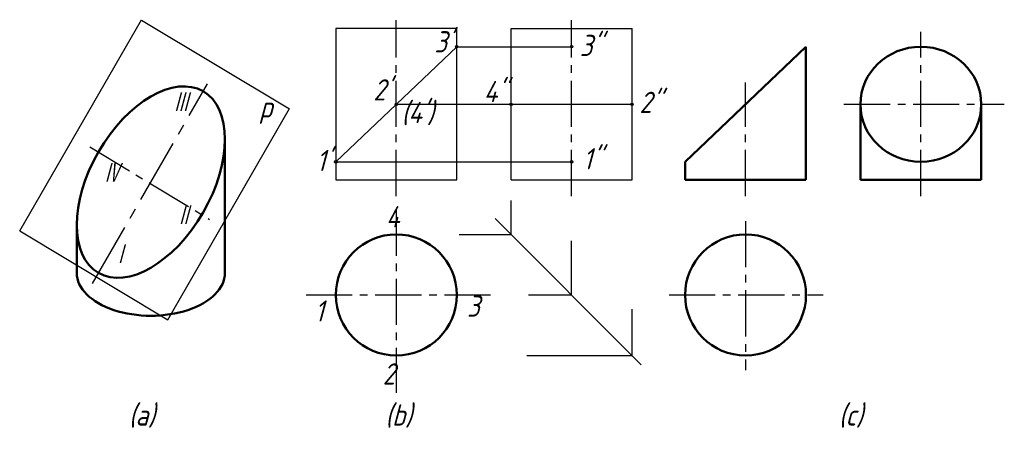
# Model space of a CAD drawing. Header units: millimetres. Extents: x 1096 to 1259, y 130 to 198.
import ezdxf

# ---------------------------------------------------------------- set-up
doc = ezdxf.new("R2010")
doc.units = ezdxf.units.MM
doc.header["$LTSCALE"] = 0.8
doc.linetypes.add('CENTER2', pattern=[28.575, 19.05, -3.175, 3.175, -3.175])
for name, color, linetype, lineweight in [('文字层', 227, 'Continuous', 20), ('点画线层', 3, 'CENTER2', 25), ('粗实线层', 7, 'Continuous', 50)]:
    doc.layers.add(name, color=color, linetype=linetype, lineweight=lineweight)
doc.layers.add('细实线层', color=7, linetype='Continuous')
doc.styles.add('工程斜体', font='gbeitc.shx', dxfattribs={"bigfont": 'gbcbig.shx'})

# ---------------------------------------------------------------- blocks, each defined once
blk = doc.blocks.new('er')
at = {"layer": '点画线层', "color": 7, "ltscale": 0.5}
for p, q in [((33.23, -6.76), (33.23, 22.28)), ((62.22, -6.76), (62.22, 22.28)), ((119.97, -6.76), (119.97, 20.38)), ((90.98, -6.76), (90.98, 12.01)), ((107.26, 8.39), (133.77, 8.39)), ((-17.43, 1.35), (2.34, -10.61)), ((33.23, -8.99), (33.23, -39.28)), ((90.98, -10.89), (90.98, -35.49)), ((18.33, -23.1), (48.9, -23.1)), ((78.36, -23.1), (103.84, -23.1))]:
    blk.add_line(p, q, dxfattribs=at)
at = {"layer": '点画线层', "color": 7, "ltscale": 0.7}
blk.add_line((-17.01, -21.18), (2.02, 11.79), dxfattribs=at)
at = {"layer": '粗实线层', "color": 7, "ltscale": 0.5}
for p, q in [((100.98, 17.89), (80.98, -1.11)), ((100.98, -4.11), (100.98, 17.89)), ((109.97, -4.11), (109.97, 8.39)), ((129.97, -4.11), (129.97, 8.39)), ((4.88, 2.61), (4.88, -19.46)), ((80.98, -1.11), (80.98, -4.11)), ((80.98, -4.11), (100.98, -4.11)), ((109.97, -4.11), (129.97, -4.11)), ((-19.61, -19.46), (-19.61, -11.53))]:
    blk.add_line(p, q, dxfattribs=at)
for centre in [(33.23, -23.1), (90.98, -23.1)]:
    blk.add_circle(centre, 10, dxfattribs=at)
at = {"layer": '粗实线层', "ltscale": 0.5}
blk.add_ellipse((119.97, 8.39), major_axis=(10, 0), ratio=0.95, dxfattribs=at)
at = {"layer": '粗实线层', "color": 7, "ltscale": 0.5}
blk.add_ellipse((-7.36, -4.46), major_axis=(8.66, 15), ratio=0.57735, dxfattribs=at)
blk.add_ellipse((-7.36, -19.46), major_axis=(-12.25, 0), ratio=0.57735, start_param=0, end_param=3.141593, dxfattribs=at)
at = {"layer": '细实线层', "color": 7, "ltscale": 0.5}
for p, q in [((-29.05, -12.49), (-8.93, 22.36)), ((-8.93, 22.3), (15.56, 7.66)), ((43.23, 20.89), (23.23, 20.89)), ((23.23, 20.89), (23.23, -4.11)), ((43.23, -4.11), (43.23, 20.89)), ((52.22, -4.11), (52.22, 20.89)), ((52.22, 20.89), (72.22, 20.89)), ((72.22, -4.11), (72.22, 20.89)), ((43.23, 17.89), (23.23, -1.11)), ((43.23, 17.89), (62.22, 17.89)), ((33.23, 8.39), (72.22, 8.39)), ((-4.56, -27.18), (15.57, 7.67)), ((23.23, -1.11), (62.22, -1.11)), ((23.23, -4.11), (43.23, -4.11)), ((52.22, -4.11), (72.22, -4.11)), ((-29.05, -12.49), (-4.56, -27.18))]:
    blk.add_line(p, q, dxfattribs=at)
at = {"layer": '细实线层', "ltscale": 0.5}
for p, q in [((52.22, -13.1), (52.22, -7.48)), ((49.58, -10.46), (73.75, -34.63)), ((43.65, -13.1), (52.22, -13.1)), ((62.22, -23.1), (62.22, -14.16)), ((55.11, -23.1), (62.22, -23.1)), ((72.22, -33.1), (72.22, -25.45)), ((54.79, -33.1), (72.22, -33.1))]:
    blk.add_line(p, q, dxfattribs=at)
at = {"layer": '细实线层', "color": 7, "ltscale": 0.5}
for centre in [(43.23, 17.89), (62.22, 17.89), (33.23, 8.39), (52.22, 8.39), (72.22, 8.39), (23.23, -1.11), (62.22, -1.11)]:
    blk.add_circle(centre, 0.2, dxfattribs=at)
at = {"layer": '文字层', "color": 7, "ltscale": 0.5, "char_height": 3.5, "width": 2.6479, "attachment_point": 1, "style": '工程斜体'}
for s, insert in [("3'", (39.52, 20.46)), ('3"', (63.56, 19.86)), ("2'", (29.42, 12.52)), ('4"', (47.68, 12.25)), ('Ⅲ', (-3.72, 10.46)), ('2"', (73.43, 10.46)), ('p', (10.6, 9.71)), ("(4')", (34.09, 8.78)), ("1'", (20.03, 0.86)), ('1"', (64.11, 1.14)), ('Ⅳ', (-15.23, -1.23)), ('Ⅱ', (-3.3, -8.23)), ('4', (31.51, -8.43)), ('Ⅰ', (-13.74, -14.63)), ('1', (19.75, -24)), ('3', (44.92, -23.18)), ('2', (30.97, -34.39)), ('(a)', (-11.01, -41.17)), ('(b)', (31.41, -41.17)), ('(c)', (106.4, -41.17))]:
    blk.add_mtext(s, dxfattribs=dict(at, insert=insert))

msp = doc.modelspace()

# ---------------------------------------------------------------- block references
at = {"layer": '点画线层', "color": 7}
msp.add_blockref('er', (1125.36, 176.05), dxfattribs=at)

doc.saveas('drawing.dxf')
